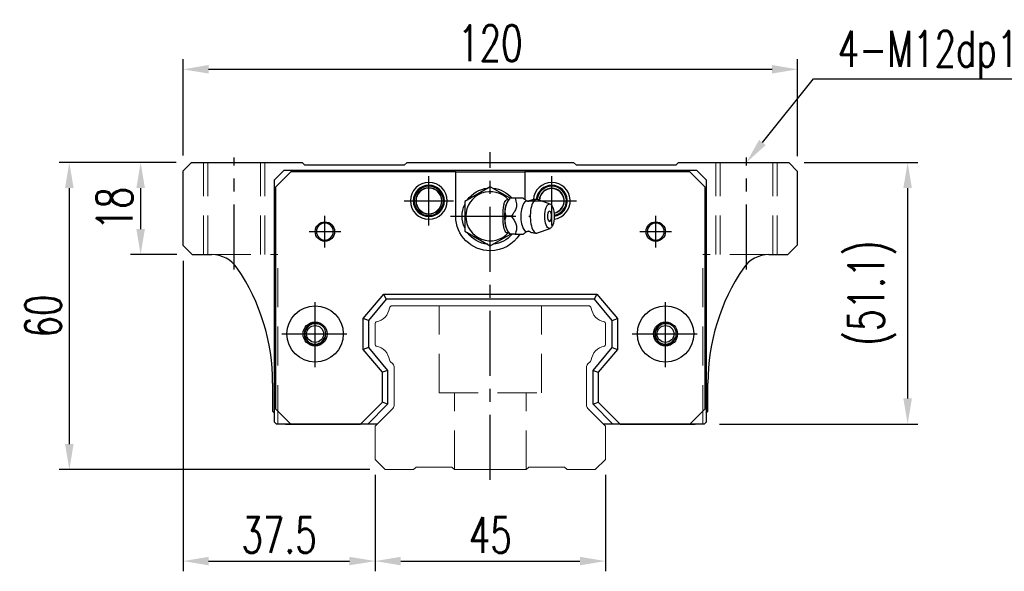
# Model space of a CAD drawing. Header units: millimetres. Extents: x 742 to 1253, y 184 to 610.
# Tile 1 of 3: x 742 to 934, y 195 to 303. Entities that reach past the tile are written whole.
import ezdxf
from ezdxf import colors
from ezdxf.entities.mleader import LeaderData, LeaderLine
from ezdxf.math import Vec2, Vec3

# ---------------------------------------------------------------- set-up
doc = ezdxf.new("R2010")
doc.units = ezdxf.units.MM
doc.header["$LTSCALE"] = 2
doc.header["$PDSIZE"] = -1
for name, pattern in [('CENTER', [10.16, 6.35, -1.27, 1.27, -1.27]), ('DASHED', [0.75, 0.5, -0.25]), ('HIDDEN', [1.905, 1.27, -0.635])]:
    doc.linetypes.add(name, pattern=pattern)
for name, color, linetype in [('2', 7, 'Continuous'), ('CL', 1, 'CENTER'), ('HID', 2, 'DASHED'), ('OUT', 3, 'Continuous')]:
    doc.layers.add(name, color=color, linetype=linetype)
doc.styles.add('DIM-7', font='SIMPLEX.shx', dxfattribs={"width": 0.7, "bigfont": 'chineset.shx'})
doc.dimstyles.new('CNS', dxfattribs={"dimtxt": 3.5, "dimasz": 2.5, "dimexe": 1, "dimexo": 1.5, "dimgap": 0.09, "dimtad": 0, "dimdsep": 46, "dimtxsty": 'DIM-7', "dimcen": 0.09, "dimclrd": 1, "dimclre": 1, "dimclrt": 4, "dimadec": 0, "dimazin": 0, "dimtfac": 1, "dimtix": 1, "dimtmove": 2, "dimatfit": 3, "dimfxl": 1, "dimtvp": 0.971429, "dimtolj": 1, "dimarcsym": 0})

# ---------------------------------------------------------------- blocks, each defined once
blk = doc.blocks.new('*D37')
at = {"color": 7, "lineweight": -2}
for p, q in [((773.74, 275.99), (773.74, 294.84)), ((893.74, 275.89), (893.74, 294.84)), ((778.74, 292.84), (888.74, 292.84))]:
    blk.add_line(p, q, dxfattribs=at)
at = {"color": 7}
for points in [[(778.74, 293.68), (778.74, 292.01), (773.74, 292.84)], [(888.74, 293.68), (888.74, 292.01), (893.74, 292.84)]]:
    blk.add_solid(points, dxfattribs=at)
at = {"layer": 'DEFPOINTS', "color": 0}
for p in [(893.74, 292.84), (773.74, 272.99), (893.74, 272.89)]:
    blk.add_point(p, dxfattribs=at)
at = {"color": 7, "insert": (833.74, 297.94), "char_height": 7, "attachment_point": 5, "style": 'DIM-7'}
blk.add_mtext('\\A1;120', dxfattribs=at)
blk = doc.blocks.new('*D39')
at = {"color": 7, "lineweight": -2}
for p, q in [((772.39, 274.64), (763.46, 274.64)), ((765.46, 269.64), (765.46, 261.64)), ((772.54, 256.64), (763.46, 256.64))]:
    blk.add_line(p, q, dxfattribs=at)
at = {"color": 7}
for points in [[(764.63, 269.64), (766.3, 269.64), (765.46, 274.64)], [(764.63, 261.64), (766.3, 261.64), (765.46, 256.64)]]:
    blk.add_solid(points, dxfattribs=at)
at = {"layer": 'DEFPOINTS', "color": 0}
for p in [(775.39, 274.64), (765.46, 256.64), (775.54, 256.64)]:
    blk.add_point(p, dxfattribs=at)
at = {"color": 7, "insert": (760.36, 265.64), "char_height": 7, "attachment_point": 5, "rotation": 90, "style": 'DIM-7'}
blk.add_mtext('\\A1;18', dxfattribs=at)
blk = doc.blocks.new('*D40')
at = {"color": 7, "lineweight": -2}
for p, q in [((772.39, 274.64), (749.54, 274.64)), ((751.54, 269.64), (751.54, 219.64)), ((810.24, 214.64), (749.54, 214.64))]:
    blk.add_line(p, q, dxfattribs=at)
at = {"color": 7}
for points in [[(750.71, 269.64), (752.38, 269.64), (751.54, 274.64)], [(750.71, 219.64), (752.38, 219.64), (751.54, 214.64)]]:
    blk.add_solid(points, dxfattribs=at)
at = {"layer": 'DEFPOINTS', "color": 0}
for p in [(775.39, 274.64), (751.54, 214.64), (813.24, 214.64)]:
    blk.add_point(p, dxfattribs=at)
at = {"color": 7, "insert": (746.44, 244.64), "char_height": 7, "attachment_point": 5, "rotation": 90, "style": 'DIM-7'}
blk.add_mtext('\\A1;60', dxfattribs=at)
blk = doc.blocks.new('*D41')
at = {"color": 7, "lineweight": -2}
for p, q in [((773.74, 255.44), (773.74, 194.78)), ((811.24, 213.64), (811.24, 194.78)), ((778.74, 196.78), (806.24, 196.78))]:
    blk.add_line(p, q, dxfattribs=at)
at = {"color": 7}
for points in [[(778.74, 197.61), (778.74, 195.95), (773.74, 196.78)], [(806.24, 197.61), (806.24, 195.95), (811.24, 196.78)]]:
    blk.add_solid(points, dxfattribs=at)
at = {"layer": 'DEFPOINTS', "color": 0}
for p in [(773.74, 258.44), (811.24, 216.64), (811.24, 196.78)]:
    blk.add_point(p, dxfattribs=at)
at = {"color": 7, "insert": (792.49, 201.88), "char_height": 7, "attachment_point": 5, "style": 'DIM-7'}
blk.add_mtext('\\A1;37.5', dxfattribs=at)
blk = doc.blocks.new('*D42')
at = {"color": 7, "lineweight": -2}
for p, q in [((811.24, 213.64), (811.24, 194.78)), ((856.24, 213.64), (856.24, 194.78)), ((816.24, 196.78), (851.24, 196.78))]:
    blk.add_line(p, q, dxfattribs=at)
at = {"color": 7}
for points in [[(816.24, 197.61), (816.24, 195.95), (811.24, 196.78)], [(851.24, 197.61), (851.24, 195.95), (856.24, 196.78)]]:
    blk.add_solid(points, dxfattribs=at)
at = {"layer": 'DEFPOINTS', "color": 0}
for p in [(811.24, 216.64), (856.24, 216.64), (856.24, 196.78)]:
    blk.add_point(p, dxfattribs=at)
at = {"color": 7, "insert": (833.74, 201.88), "char_height": 7, "attachment_point": 5, "style": 'DIM-7'}
blk.add_mtext('\\A1;45', dxfattribs=at)
blk = doc.blocks.new('*D43')
at = {"color": 7, "lineweight": -2}
for p, q in [((894.99, 274.64), (917.22, 274.64)), ((915.22, 269.64), (915.22, 228.54)), ((878.49, 223.54), (917.22, 223.54))]:
    blk.add_line(p, q, dxfattribs=at)
at = {"color": 7}
for points in [[(914.38, 269.64), (916.05, 269.64), (915.22, 274.64)], [(914.38, 228.54), (916.05, 228.54), (915.22, 223.54)]]:
    blk.add_solid(points, dxfattribs=at)
at = {"layer": 'DEFPOINTS', "color": 0}
for p in [(891.99, 274.64), (875.49, 223.54), (915.22, 223.54)]:
    blk.add_point(p, dxfattribs=at)
at = {"color": 7, "insert": (908.28, 249.09), "char_height": 7, "attachment_point": 5, "rotation": 90, "style": 'DIM-7'}
blk.add_mtext('\\A1;(51.1)', dxfattribs=at)

msp = doc.modelspace()

# ---------------------------------------------------------------- linework, layer by layer
at = {"layer": '2', "color": 7, "linetype": 'Continuous'}
for p, q in [((791.591, 271.241), (793.491, 273.141)), ((793.491, 273.141), (873.99, 273.141)), ((873.99, 273.141), (875.891, 271.241)), ((791.591, 223.941), (791.591, 271.241)), ((794.816, 272.791), (791.816, 269.791)), ((826.991, 272.791), (794.816, 272.791)), ((826.991, 272.791), (840.491, 272.791)), ((826.991, 264.141), (826.991, 272.791)), ((840.491, 272.791), (840.491, 267.387)), ((872.666, 272.791), (840.491, 272.791)), ((875.666, 269.791), (872.666, 272.791)), ((875.891, 271.241), (875.891, 223.941)), ((791.816, 269.791), (791.816, 226.541)), ((833.741, 269.914), (828.741, 267.027)), ((837.596, 267.688), (833.741, 269.914)), ((875.666, 226.541), (875.666, 269.791)), ((837.568, 267.642), (837.26, 267.276)), ((840.181, 267.641), (838.585, 267.641)), ((845.417, 266.518), (842.97, 267.409)), ((828.741, 267.027), (828.741, 261.254)), ((842.97, 260.872), (845.417, 261.764)), ((828.741, 261.254), (833.741, 258.367)), ((833.741, 258.367), (837.678, 260.641)), ((837.26, 261.005), (837.568, 260.639)), ((808.941, 244.157), (812.955, 248.941)), ((813.421, 247.941), (812.955, 248.941)), ((812.955, 248.941), (854.526, 248.941)), ((854.06, 247.941), (854.526, 248.941)), ((854.526, 248.941), (858.541, 244.157)), ((813.421, 247.941), (809.941, 243.793)), ((854.06, 247.941), (813.421, 247.941)), ((857.541, 243.793), (854.06, 247.941)), ((808.941, 238.124), (808.941, 244.157)), ((809.941, 243.793), (808.941, 244.157)), ((857.541, 243.793), (858.541, 244.157)), ((858.541, 244.157), (858.541, 238.124)), ((809.941, 243.793), (809.941, 238.488)), ((857.541, 238.488), (857.541, 243.793)), ((809.941, 238.488), (808.941, 238.124)), ((809.941, 238.488), (813.691, 234.019)), ((853.791, 234.019), (857.541, 238.488)), ((857.541, 238.488), (858.541, 238.124)), ((812.691, 233.655), (808.941, 238.124)), ((858.541, 238.124), (854.791, 233.655)), ((813.691, 234.019), (812.691, 233.655)), ((812.691, 227.843), (812.691, 233.655)), ((813.691, 234.019), (813.691, 227.429)), ((853.791, 227.429), (853.791, 234.019)), ((853.791, 234.019), (854.791, 233.655)), ((854.791, 233.655), (854.791, 227.843)), ((808.388, 223.541), (812.691, 227.843)), ((813.691, 227.429), (809.802, 223.541)), ((813.691, 227.429), (812.691, 227.843)), ((853.791, 227.429), (854.791, 227.843)), ((857.679, 223.541), (853.791, 227.429)), ((854.791, 227.843), (859.093, 223.541)), ((791.816, 226.541), (794.816, 223.541)), ((872.666, 223.541), (875.666, 226.541)), ((791.591, 223.941), (791.991, 223.541)), ((810.808, 223.541), (791.991, 223.541)), ((794.816, 223.541), (808.388, 223.541)), ((809.802, 223.541), (808.388, 223.541)), ((811.641, 223.541), (809.802, 223.541)), ((857.679, 223.541), (855.841, 223.541)), ((875.491, 223.541), (856.673, 223.541)), ((859.093, 223.541), (857.679, 223.541)), ((859.093, 223.541), (872.666, 223.541)), ((875.491, 223.541), (875.891, 223.941))]:
    msp.add_line(p, q, dxfattribs=at)
for centre, radius, start, end in [((821.741, 267.141), 3.6, 90, 270), ((821.741, 267.141), 3.041, 90, 270), ((821.741, 267.141), 2.853, 90, 270), ((821.741, 267.141), 2.55, 90, 270), ((821.741, 267.141), 2.507, 90, 270), ((821.741, 267.141), 3.6, 270, 90), ((821.741, 267.141), 3.041, 270, 90), ((821.741, 267.141), 2.853, 270, 90), ((821.741, 267.141), 2.55, 270, 90), ((821.741, 267.141), 2.507, 270, 90), ((845.741, 267.141), 3.6, 90, 176.19441), ((845.741, 267.141), 3.041, 90, 174.4707), ((845.741, 267.141), 2.853, 90, 174.20247), ((845.741, 267.141), 2.45, 90, 176.49137), ((845.741, 267.141), 2.406, 90, 176.8003), ((845.741, 267.141), 3.6, 277.04436, 90), ((845.741, 267.141), 3.041, 278.85328, 90), ((845.741, 267.141), 2.853, 279.38756, 90), ((845.741, 267.141), 2.45, 280.34306, 90), ((845.741, 267.141), 2.406, 280.42656, 90), ((833.741, 264.141), 4.8, 41.84413, 318.15588), ((843.889, 264.141), 1.817, 334.63803, 25.36197), ((801.441, 261.141), 1.65, 90, 270), ((801.441, 261.141), 1.65, 270, 90), ((866.041, 261.141), 1.65, 90, 270), ((866.041, 261.141), 1.65, 270, 90), ((799.532, 241.141), 2.1, 90, 270), ((799.532, 241.141), 2.1, 270, 90), ((867.949, 241.141), 2.1, 0, 180), ((867.949, 241.141), 2.1, 180, 0)]:
    msp.add_arc(centre, radius, start, end, dxfattribs=at)
at = {"layer": '2', "color": 7, "linetype": 'Continuous', "extrusion": (0, 0, -1)}
for centre, radius, start, end in [((-833.741, 264.141), 5.5, 35.38002, 84.61998), ((-833.741, 264.141), 5.5, 95.38002, 140.47938), ((-833.741, 264.141), 5.5, 335.38002, 24.61998), ((-833.741, 264.141), 6.75, 270, 0), ((-866.041, 261.141), 1.9, 270, 90), ((-866.041, 261.141), 1.9, 90, 270), ((-833.741, 264.141), 5.5, 275.38002, 324.61998), ((-833.741, 264.141), 6.75, 211.23293, 270), ((-833.741, 264.141), 5.5, 219.5212, 264.61998), ((-799.532, 241.141), 5.5, 270, 90), ((-799.532, 241.141), 5.5, 90, 270), ((-867.949, 241.141), 5.5, 270, 90), ((-867.949, 241.141), 5.5, 90, 270), ((-799.532, 241.141), 2.35, 270, 90), ((-799.532, 241.141), 2.35, 90, 270), ((-867.949, 241.141), 2.35, 270, 90), ((-867.949, 241.141), 2.35, 90, 270)]:
    msp.add_arc(centre, radius, start, end, dxfattribs=at)
at = {"layer": '2', "color": 7, "linetype": 'Continuous'}
for centre, major_axis, start_param, end_param in [((837.806, 264.141), (0, 3.445), 0.4270949, 2.7144982), ((842.796, 264.141), (0, 3.3), 0, 3.2800193), ((842.796, 264.141), (0, 3.3), 6.1446609, 6.2831853), ((840.828, 264.141), (0, 2.962), 0, 3.3369601), ((840.828, 264.141), (0, 2.962), 6.088701, 6.2831853), ((845.29, 264.141), (0, 1), 0, 3.8207651), ((845.29, 264.141), (0, 1), 5.6039136, 6.2831853)]:
    msp.add_ellipse(centre, major_axis=major_axis, ratio=0.382683, start_param=start_param, end_param=end_param, dxfattribs=at)
msp.add_ellipse((845.29, 264.141), major_axis=(0, 2.4), ratio=0.382683, dxfattribs=at)
for points, knots in [([(837.308, 260.952), (837.263, 260.918), (837.217, 260.894), (837.08, 260.854), (836.986, 260.868), (836.812, 260.979), (836.729, 261.074), (836.585, 261.324), (836.521, 261.481), (836.413, 261.841), (836.368, 262.05), (836.275, 262.647), (836.247, 263.058), (836.214, 264.057), (836.217, 264.662), (836.274, 265.557), (836.306, 265.865), (836.399, 266.383), (836.455, 266.606), (836.594, 266.981), (836.678, 267.138), (836.85, 267.336), (836.937, 267.392), (837.11, 267.425), (837.197, 267.403), (837.289, 267.343), (837.299, 267.336), (837.308, 267.329)], [0, 0, 0, 0, 0.0360275, 0.0360275, 0.1070265, 0.1070265, 0.1753847, 0.1753847, 0.2415106, 0.2415106, 0.3113086, 0.3113086, 0.4329125, 0.4329125, 0.6100429, 0.6100429, 0.7029399, 0.7029399, 0.7803107, 0.7803107, 0.858407, 0.858407, 0.9263707, 0.9263707, 0.9927712, 0.9927712, 1, 1, 1, 1]), ([(836.811, 264.141), (836.64, 264.688), (836.562, 265.273), (836.83, 266.495), (837.169, 267.09), (837.584, 267.641)], [0, 0, 0, 0, 0.5, 0.5, 1, 1, 1, 1]), ([(838.585, 267.641), (838.704, 267.295), (838.816, 266.941), (838.873, 266.311), (838.855, 266.043), (838.709, 265.515), (838.582, 265.253), (838.249, 264.707), (838.032, 264.421), (837.812, 264.141)], [0, 0, 0, 0, 0.316279, 0.316279, 0.5305075, 0.5305075, 0.7443494, 0.7443494, 1, 1, 1, 1]), ([(841.072, 267.044), (840.897, 267.13), (840.568, 267.316), (840.266, 267.552), (840.167, 267.655), (840.165, 267.657)], [0, 0, 0, 0, 0.4665667, 0.9926759, 1, 1, 1, 1]), ([(842.796, 267.419), (842.631, 267.429), (842.232, 267.418), (841.69, 267.273), (841.346, 267.1), (841.218, 267.022)], [0, 0, 0, 0, 0.2958099, 0.7301371, 1, 1, 1, 1]), ([(841.216, 267.039), (841.218, 267.039), (841.216, 267.038), (841.081, 267.029), (841.067, 267.038), (841.063, 267.042)], [0, 0, 0, 0, 0.2139158, 0.7161953, 1, 1, 1, 1]), ([(837.584, 260.641), (837.172, 261.188), (836.835, 261.773), (836.562, 262.995), (836.639, 263.59), (836.811, 264.141)], [0, 0, 0, 0, 0.5, 0.5, 1, 1, 1, 1]), ([(837.812, 264.141), (838.084, 263.795), (838.352, 263.441), (838.687, 262.811), (838.788, 262.543), (838.875, 262.015), (838.864, 261.753), (838.772, 261.207), (838.682, 260.921), (838.585, 260.641)], [0, 0, 0, 0, 0.316279, 0.316279, 0.5305075, 0.5305075, 0.7443494, 0.7443494, 1, 1, 1, 1]), ([(838.585, 260.641), (839.141, 260.641), (839.701, 260.641), (840.158, 260.641), (840.197, 260.641), (840.182, 260.641)], [0, 0, 0, 0, 0.6004936, 0.6004936, 1, 1, 1, 1]), ([(840.184, 260.637), (840.202, 260.656), (840.341, 260.793), (840.644, 261.023), (840.96, 261.18), (841.072, 261.23)], [0, 0, 0, 0, 0.0950335, 0.7034174, 1, 1, 1, 1]), ([(841.058, 261.236), (841.075, 261.245), (841.105, 261.265), (841.241, 261.227), (841.228, 261.238), (841.226, 261.239)], [0, 0, 0, 0, 0.3884838, 0.9316371, 1, 1, 1, 1]), ([(841.223, 261.259), (841.354, 261.179), (841.699, 261.004), (842.24, 260.864), (842.634, 260.85), (842.796, 260.858)], [0, 0, 0, 0, 0.2760067, 0.7089354, 1, 1, 1, 1])]:
    msp.add_open_spline(points, degree=3, knots=knots, dxfattribs=at)
for points, degree in [([(837.584, 267.641), (837.574, 267.641), (837.568, 267.641), (837.567, 267.641)], 3), ([(838.585, 267.641), (837.584, 267.641)], 1), ([(837.812, 264.141), (836.811, 264.141)], 1), ([(838.585, 260.641), (837.584, 260.641)], 1)]:
    msp.add_open_spline(points, degree=degree, dxfattribs=at)
at = {"layer": '2', "color": 7, "linetype": 'DASHED'}
for points in [[(797.85, 242.397), (797.849, 242.396), (797.848, 242.395), (797.847, 242.394)], [(797.858, 239.873), (797.859, 239.871), (797.86, 239.87), (797.861, 239.869)]]:
    msp.add_open_spline(points, degree=3, dxfattribs=at)
at = {"layer": 'CL', "color": 7}
for p, q in [((783.741, 253.75), (783.741, 275.641)), ((833.741, 212.641), (833.741, 276.641)), ((883.741, 253.75), (883.741, 275.641)), ((821.741, 262.341), (821.741, 271.941)), ((845.741, 262.341), (845.741, 271.941)), ((816.941, 267.141), (826.541, 267.141)), ((840.941, 267.141), (850.541, 267.141)), ((801.441, 258.041), (801.441, 264.241)), ((825.991, 264.141), (841.491, 264.141)), ((866.041, 258.041), (866.041, 264.241)), ((798.341, 261.141), (804.541, 261.141)), ((862.941, 261.141), (869.141, 261.141)), ((799.532, 234.641), (799.532, 247.641)), ((867.949, 234.641), (867.949, 247.641)), ((793.032, 241.141), (806.032, 241.141)), ((861.449, 241.141), (874.449, 241.141))]:
    msp.add_line(p, q, dxfattribs=at)
at = {"layer": 'HID', "color": 7, "linetype": 'HIDDEN', "lineweight": 0, "ltscale": 3}
for p, q in [((777.741, 256.641), (777.741, 274.641)), ((778.591, 256.641), (778.591, 274.641)), ((788.891, 256.641), (788.891, 274.641)), ((789.741, 256.641), (789.741, 274.641)), ((877.741, 256.641), (877.741, 274.641)), ((878.591, 256.641), (878.591, 274.641)), ((888.891, 256.641), (888.891, 274.641)), ((889.741, 256.641), (889.741, 274.641)), ((779.369, 256.641), (792.241, 256.641)), ((792.241, 223.541), (792.241, 256.641)), ((875.241, 223.541), (875.241, 256.641)), ((888.112, 256.641), (875.241, 256.641)), ((823.741, 229.641), (823.741, 246.641)), ((843.741, 229.641), (843.741, 246.641)), ((823.741, 229.641), (843.741, 229.641)), ((826.741, 214.641), (826.741, 229.641)), ((840.741, 214.641), (840.741, 229.641))]:
    msp.add_line(p, q, dxfattribs=at)
at = {"layer": 'OUT', "color": 7}
for p, q in [((775.391, 274.641), (773.741, 272.991)), ((773.741, 258.441), (773.741, 272.991)), ((775.391, 274.641), (796.991, 274.641)), ((797.541, 274.091), (796.991, 274.641)), ((816.941, 274.091), (797.541, 274.091)), ((817.491, 274.641), (816.941, 274.091)), ((817.491, 274.641), (849.991, 274.641)), ((850.541, 274.091), (849.991, 274.641)), ((869.941, 274.091), (850.541, 274.091)), ((870.491, 274.641), (869.941, 274.091)), ((870.491, 274.641), (891.991, 274.641)), ((893.741, 272.891), (891.991, 274.641)), ((893.741, 258.541), (893.741, 272.891)), ((773.741, 258.441), (775.541, 256.641)), ((891.841, 256.641), (893.741, 258.541)), ((775.541, 256.641), (779.369, 256.641)), ((888.112, 256.641), (891.841, 256.641)), ((791.241, 231.541), (791.241, 226.041)), ((876.241, 226.041), (876.241, 231.541)), ((791.241, 226.041), (791.591, 225.691)), ((875.891, 225.691), (876.241, 226.041)), ((793.741, 223.541), (806.941, 223.541)), ((860.541, 223.541), (873.741, 223.541))]:
    msp.add_line(p, q, dxfattribs=at)
at = {"layer": 'OUT', "color": 7, "linetype": 'Continuous', "lineweight": 15}
for p, q in [((852.931, 246.641), (814.551, 246.641)), ((811.241, 243.211), (811.241, 239.071)), ((856.241, 239.071), (856.241, 243.211)), ((814.197, 235.787), (814.698, 235.286)), ((814.991, 234.579), (814.991, 227.305)), ((852.491, 227.305), (852.491, 234.579)), ((852.783, 235.286), (853.284, 235.787)), ((814.698, 226.598), (811.387, 223.287)), ((856.094, 223.287), (852.783, 226.598)), ((811.241, 222.934), (811.241, 216.641)), ((856.241, 216.641), (856.241, 222.934)), ((811.241, 216.641), (813.241, 214.641)), ((854.241, 214.641), (856.241, 216.641)), ((813.241, 214.641), (818.741, 214.641)), ((818.74, 214.641), (819.241, 215.141)), ((819.241, 215.141), (826.241, 215.141)), ((826.241, 215.141), (826.741, 214.641)), ((826.741, 214.641), (840.741, 214.641)), ((840.741, 214.641), (841.241, 215.141)), ((841.241, 215.141), (848.241, 215.141)), ((848.241, 215.141), (848.741, 214.641)), ((848.741, 214.641), (854.241, 214.641))]:
    msp.add_line(p, q, dxfattribs=at)
at = {"layer": 'OUT', "color": 7}
for centre in [(799.531, 241.141), (867.951, 241.141)]:
    msp.add_circle(centre, 1.65, dxfattribs=at)
at = {"layer": 'OUT', "color": 7, "linetype": 'ByBlock', "extrusion": (0, 0, -1)}
for start, end in [(270, 90), (90, 270)]:
    msp.add_arc((-801.441, 261.141), 1.9, start, end, dxfattribs=at)
at = {"layer": 'OUT', "color": 7}
for centre, radius, start, end in [((779.369, 250.641), 6, 34.17793, 90), ((888.112, 250.641), 6, 90, 145.82207), ((751.241, 231.541), 40, 0, 34.17793), ((916.241, 231.541), 40, 145.82207, 180), ((799.531, 241.141), 2, 75, 345), ((867.951, 241.141), 2, 75, 345)]:
    msp.add_arc(centre, radius, start, end, dxfattribs=at)
at = {"layer": 'OUT', "color": 7, "linetype": 'Continuous', "lineweight": 15}
for centre, radius, start, end in [((810.823, 246.708), 3.27, 281.5912, 351.34524), ((814.551, 246.141), 0.5, 90, 171.34524), ((852.931, 246.141), 0.5, 8.65476, 90), ((856.658, 246.708), 3.27, 188.65476, 258.4088), ((811.541, 243.211), 0.3, 101.5912, 180.00001), ((855.941, 243.211), 0.3, 359.99999, 78.4088), ((811.541, 239.071), 0.3, 179.99999, 258.40879), ((810.823, 235.573), 3.27, 8.65476, 78.4088), ((856.658, 235.573), 3.27, 101.5912, 171.34524), ((855.941, 239.071), 0.3, 281.59121, 0.00001), ((814.551, 236.141), 0.5, 188.65476, 225), ((813.991, 234.579), 1, 359.99999, 45), ((853.491, 234.579), 1, 135, 180.00001), ((852.931, 236.141), 0.5, 315, 351.34524), ((813.991, 227.305), 1, 315.00001, 0.00001), ((853.491, 227.305), 1, 179.99999, 225), ((811.741, 222.934), 0.5, 135.00023, 180.00001), ((855.741, 222.934), 0.5, 0, 45)]:
    msp.add_arc(centre, radius, start, end, dxfattribs=at)

# ---------------------------------------------------------------- dimensions: what is measured, and where the dimension line sits
at = {"color": 7}
for base, p1, p2, angle, picture, middle in [((893.741, 292.842), (773.741, 272.991), (893.741, 272.891), 180, '*D37', (833.741, 297.942)), ((751.544, 214.641), (775.391, 274.641), (813.241, 214.641), 90, '*D40', (746.444, 244.641)), ((765.465, 256.641), (775.391, 274.641), (775.541, 256.641), 90, '*D39', (760.365, 265.641)), ((811.241, 196.781), (773.741, 258.441), (811.241, 216.641), 180, '*D41', (792.491, 201.881))]:
    dim = msp.add_linear_dim(base=base, p1=p1, p2=p2, angle=angle, dimstyle='CNS', override={"dimscale": 2, "dimgap": 0.8, "dimtad": 1, "dimclrd": 7, "dimclre": 7, "dimclrt": 7, "dimtmove": 1}, dxfattribs=at)
    dim.commit()
    dim.dimension.update_dxf_attribs({"geometry": picture, "text_midpoint": middle})
dim = msp.add_linear_dim(base=(915.218, 223.541), p1=(891.991, 274.641), p2=(875.491, 223.541), angle=90, text='(<>)', dimstyle='CNS', override={"dimscale": 2, "dimgap": 0.8, "dimtad": 1, "dimclrd": 7, "dimclre": 7, "dimclrt": 7, "dimtmove": 1}, dxfattribs=at)
dim.commit()
dim.dimension.update_dxf_attribs({"geometry": '*D43', "text_midpoint": (908.284, 249.091)})
dim = msp.add_linear_dim(base=(856.241, 196.781), p1=(811.241, 216.641), p2=(856.241, 216.641), dimstyle='CNS', override={"dimscale": 2, "dimgap": 0.8, "dimtad": 1, "dimclrd": 7, "dimclre": 7, "dimclrt": 7, "dimtmove": 1}, dxfattribs=at)
dim.commit()
dim.dimension.update_dxf_attribs({"geometry": '*D42', "text_midpoint": (833.741, 201.881)})

# ---------------------------------------------------------------- leaders
ml = msp.add_multileader_mtext('Standard', dxfattribs=at)
ml.set_content('{\\C7;4-M12dp18,%%C17}', color=4, style='DIM-7')
ml.set_leader_properties(color=7)
ml.build(insert=Vec2(0, 0))
ml.multileader.update_dxf_attribs({"text_left_attachment_type": 6, "text_right_attachment_type": 6, "dogleg_length": 0.36, "arrow_head_size": 5, "scale": 2})
ctx = ml.context
ctx.base_point, ctx.scale, ctx.char_height, ctx.arrow_head_size, ctx.landing_gap_size, ctx.plane_origin = Vec3(897.561, 291.007), 2, 7, 5, 4, Vec3(883.741, 274.641)
ctx.left_attachment, ctx.right_attachment = 6, 6
notes = []
notes.append((ctx, [(0, (1, 1, 0), (896.841, 291.007), (1, 0), 0.72, [(0, [(883.741, 274.641)], 0, [])])]))
ctx.mtext.insert, ctx.mtext.flow_direction = Vec3(901.561, 300.34), 5
for ctx, leaders in notes:
    for number, flags, end, landing, length, lines in leaders:
        leader = LeaderData()
        leader.index, (leader.has_last_leader_line, leader.has_dogleg_vector, leader.attachment_direction) = number, flags
        leader.last_leader_point, leader.dogleg_vector, leader.dogleg_length = Vec3(end), Vec3(landing), length
        for number, points, colour, breaks in lines:
            line = LeaderLine()
            line.index, line.vertices, line.color, line.breaks = number, Vec3.list(points), colors.encode_raw_color(colour), breaks
            leader.lines.append(line)
        ctx.leaders.append(leader)

doc.saveas('drawing.dxf')
